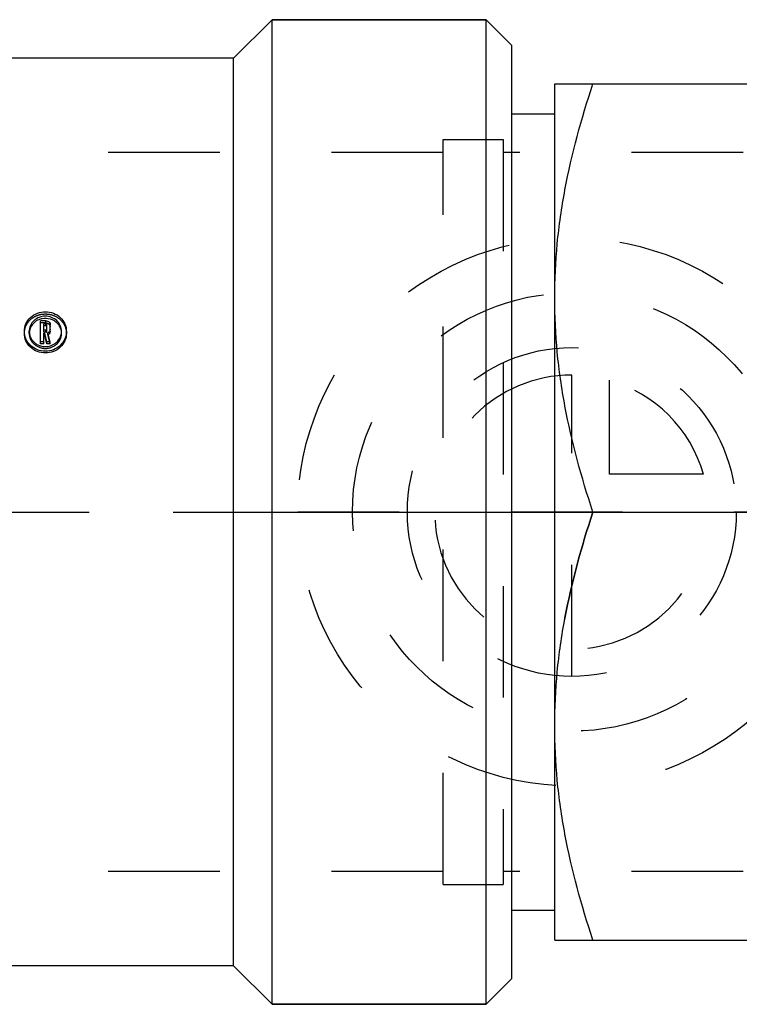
# Model space of a CAD drawing. Header units: millimetres. Extents: x 434 to 567, y 471 to 529.
# Tile 2 of 10: x 503 to 545, y 471 to 529. Entities that reach past the tile are written whole.
import ezdxf

# ---------------------------------------------------------------- set-up
doc = ezdxf.new("R2010")
doc.units = ezdxf.units.MM
doc.header["$LTSCALE"] = 65.185185
doc.linetypes.add('CENTER', pattern=[0.6, 0.375, -0.075, 0.075, -0.075])
doc.linetypes.add('HIDDEN', pattern=[0.2, 0.1, -0.1])
for name, color, linetype in [('ACHSEN_S', 7, 'CONTINUOUS'), ('FASEN', 7, 'CONTINUOUS'), ('KOERPER', 7, 'CONTINUOUS'), ('KONST.EL_MIT_GEO', 7, 'CONTINUOUS'), ('KURVEN', 7, 'CONTINUOUS')]:
    doc.layers.add(name, color=color, linetype=linetype)

msp = doc.modelspace()

# ---------------------------------------------------------------- linework, layer by layer
at = {"layer": 'ACHSEN_S', "color": 2, "linetype": 'CENTER'}
msp.add_line((434, 500), (566.545, 500), dxfattribs=at)
at = {"layer": 'FASEN', "color": 7, "linetype": 'Continuous'}
for p, q in [((518, 528.75), (530.5, 528.75)), ((530.5, 471.25), (530.5, 528.75)), ((532, 527.25), (530.5, 528.75)), ((532, 472.75), (532, 527.25)), ((532, 472.75), (530.5, 471.25)), ((518, 471.25), (530.5, 471.25))]:
    msp.add_line(p, q, dxfattribs=at)
at = {"layer": 'KOERPER', "color": 7, "linetype": 'Continuous'}
for p, q in [((518, 528.75), (515.75, 526.5)), ((518, 471.25), (518, 528.75)), ((530.5, 528.75), (518, 528.75)), ((515.75, 526.5), (455.25, 526.5)), ((515.75, 473.5), (515.75, 526.5)), ((515.75, 473.5), (455.25, 473.5)), ((518, 471.25), (515.75, 473.5)), ((530.5, 471.25), (518, 471.25))]:
    msp.add_line(p, q, dxfattribs=at)
at = {"layer": 'KONST.EL_MIT_GEO', "color": 7, "linetype": 'Continuous'}
for p, q in [((534.5, 525), (561, 525)), ((534.5, 475), (534.5, 525)), ((532, 523.25), (534.5, 523.25)), ((504.488, 509.817), (504.488, 511.169)), ((504.802, 511.169), (504.488, 511.169)), ((504.677, 510.626), (504.677, 510.993)), ((504.802, 510.993), (504.677, 510.993)), ((504.802, 510.87), (504.677, 510.87)), ((504.802, 510.626), (504.677, 510.626)), ((504.802, 510.87), (504.802, 510.993)), ((504.866, 510.686), (504.866, 510.933)), ((505.054, 510.566), (505.054, 510.933)), ((504.677, 509.817), (504.677, 510.449)), ((504.736, 510.449), (504.677, 510.449)), ((504.736, 510.332), (504.677, 510.332)), ((504.736, 510.332), (504.736, 510.449)), ((504.79, 510.218), (504.736, 510.449)), ((504.776, 510.161), (504.736, 510.332)), ((504.858, 509.817), (504.776, 510.161)), ((504.803, 510.16), (504.79, 510.218)), ((504.858, 509.928), (504.803, 510.16)), ((505.051, 509.928), (504.922, 510.477)), ((504.677, 509.928), (504.488, 509.928)), ((504.677, 509.817), (504.488, 509.817)), ((504.858, 509.817), (504.858, 509.928)), ((505.051, 509.928), (504.858, 509.928)), ((505.051, 509.817), (504.858, 509.817)), ((505.051, 509.817), (505.051, 509.928)), ((536.733, 500), (558.767, 500)), ((532, 476.75), (534.5, 476.75)), ((534.5, 475), (561, 475))]:
    msp.add_line(p, q, dxfattribs=at)
at = {"layer": 'KONST.EL_MIT_GEO', "color": 8, "linetype": 'HIDDEN'}
for p, q in [((532, 476.75), (532, 523.25)), ((528, 521.75), (531.5, 521.75)), ((528, 478.25), (528, 521.75)), ((531.5, 521.75), (531.5, 478.25)), ((528, 521), (497.5, 521)), ((545.5, 521), (531.5, 521)), ((504.802, 511.044), (504.488, 511.044)), ((504.677, 510.507), (504.677, 510.626)), ((504.802, 511.044), (504.802, 511.169)), ((504.802, 510.507), (504.802, 510.626)), ((504.866, 510.566), (504.866, 510.686)), ((503.545, 510.433), (503.545, 510.551)), ((503.829, 510.433), (503.829, 510.551)), ((504.802, 510.507), (504.677, 510.507)), ((504.922, 510.36), (504.922, 510.477)), ((505.051, 509.817), (504.922, 510.36)), ((505.716, 510.433), (505.716, 510.551)), ((506, 510.433), (506, 510.55)), ((528, 479), (497.5, 479)), ((545.5, 479), (531.5, 479)), ((528, 478.25), (531.5, 478.25))]:
    msp.add_line(p, q, dxfattribs=at)
at = {"layer": 'KONST.EL_MIT_GEO', "color": 7, "linetype": 'Continuous'}
for centre, radius, start, end in [((504.769, 510.299), 1.005, 100.96933, 112.01817), ((504.781, 510.312), 0.991, 65.84048, 73.52941), ((504.812, 510.919), 0.247, 47.1794, 54.62581), ((504.806, 510.705), 0.255, 296.95496, 303.76572), ((504.81, 510.7), 0.249, 303.77672, 317.07229), ((504.768, 510.638), 0.977, 248.82261, 251.04194), ((504.77, 510.643), 0.983, 251.04157, 253.0413), ((504.776, 510.638), 0.978, 286.95431, 292.63606)]:
    msp.add_arc(centre, radius, start, end, dxfattribs=at)
at = {"layer": 'KONST.EL_MIT_GEO', "color": 8, "linetype": 'HIDDEN'}
for centre, radius, start, end in [((504.644, 510.433), 0.815, 175.84403, 180.01105), ((504.807, 510.589), 0.256, 296.69302, 303.50043), ((504.901, 510.433), 0.815, 359.98899, 4.16217)]:
    msp.add_arc(centre, radius, start, end, dxfattribs=at)
at = {"layer": 'KONST.EL_MIT_GEO', "color": 7, "linetype": 'Continuous'}
for points, knots in [([(534.5, 512.5), (534.5, 513.558), (534.604, 515.677), (535.212, 519.887), (536.059, 522.978), (536.733, 525)], [0, 0, 0, 0, 0.248924, 0.498397, 1, 1, 1, 1]), ([(536.733, 500), (536.059, 502.022), (535.212, 505.113), (534.604, 509.323), (534.5, 511.442), (534.5, 512.5)], [0, 0, 0, 0, 0.501603, 0.751076, 1, 1, 1, 1]), ([(503.545, 510.551), (503.545, 510.701), (503.611, 511.008), (503.979, 511.516), (504.773, 511.817), (505.567, 511.516), (505.935, 511.007), (506, 510.701), (506, 510.55)], [0, 0, 0, 0, 0.122778, 0.247629, 0.499955, 0.752458, 0.877377, 1, 1, 1, 1]), ([(505.716, 510.551), (505.716, 510.666), (505.665, 510.902), (505.383, 511.293), (504.773, 511.525), (504.163, 511.294), (503.88, 510.903), (503.829, 510.667), (503.829, 510.551)], [0, 0, 0, 0, 0.122618, 0.247512, 0.499821, 0.752131, 0.877032, 1, 1, 1, 1]), ([(504.392, 511.231), (504.289, 511.189), (504.097, 511.07), (503.96, 510.889), (503.912, 510.791)], [0, 0, 0, 0, 0.505776, 1, 1, 1, 1]), ([(505.633, 510.791), (505.588, 510.884), (505.46, 511.056), (505.282, 511.173), (505.186, 511.217)], [0, 0, 0, 0, 0.494541, 1, 1, 1, 1]), ([(504.802, 511.169), (504.816, 511.169), (504.87, 511.165), (504.922, 511.144), (504.955, 511.121)], [0, 0, 0, 0, 0.259077, 1, 1, 1, 1]), ([(504.866, 510.933), (504.866, 510.948), (504.851, 510.981), (504.818, 510.993), (504.802, 510.993)], [0, 0, 0, 0, 0.490726, 1, 1, 1, 1]), ([(504.866, 510.81), (504.866, 510.826), (504.851, 510.858), (504.818, 510.87), (504.802, 510.87)], [0, 0, 0, 0, 0.488743, 1, 1, 1, 1]), ([(504.802, 510.626), (504.818, 510.626), (504.851, 510.638), (504.866, 510.671), (504.866, 510.686)], [0, 0, 0, 0, 0.511698, 1, 1, 1, 1]), ([(504.98, 511.1), (504.991, 511.09), (505.033, 511.043), (505.054, 510.979), (505.054, 510.933)], [0, 0, 0, 0, 0.257249, 1, 1, 1, 1]), ([(506, 510.55), (506, 510.4), (505.934, 510.092), (505.659, 509.707), (505.251, 509.45), (504.772, 509.36), (504.294, 509.45), (503.886, 509.707), (503.611, 510.093), (503.545, 510.4), (503.545, 510.551)], [0, 0, 0, 0, 0.121301, 0.245207, 0.371723, 0.49993, 0.628227, 0.754846, 0.878817, 1, 1, 1, 1]), ([(506, 510.433), (506, 510.284), (505.934, 509.979), (505.658, 509.598), (505.25, 509.344), (504.773, 509.256), (504.295, 509.344), (503.887, 509.598), (503.611, 509.979), (503.545, 510.284), (503.545, 510.433)], [0, 0, 0, 0, 0.120648, 0.244291, 0.371079, 0.499926, 0.628865, 0.75576, 0.879469, 1, 1, 1, 1]), ([(503.829, 510.551), (503.829, 510.377), (503.947, 510.017), (504.248, 509.792), (504.415, 509.727)], [0, 0, 0, 0, 0.491801, 1, 1, 1, 1]), ([(505.054, 510.566), (505.054, 510.529), (505.034, 510.453), (504.98, 510.396), (504.948, 510.375)], [0, 0, 0, 0, 0.495364, 1, 1, 1, 1]), ([(505.153, 509.736), (505.314, 509.804), (505.604, 510.029), (505.716, 510.381), (505.716, 510.551)], [0, 0, 0, 0, 0.507634, 1, 1, 1, 1]), ([(534.5, 487.5), (534.5, 488.558), (534.604, 490.677), (535.212, 494.887), (536.059, 497.978), (536.733, 500)], [0, 0, 0, 0, 0.248924, 0.498397, 1, 1, 1, 1]), ([(536.733, 475), (536.059, 477.022), (535.212, 480.113), (534.604, 484.323), (534.5, 486.442), (534.5, 487.5)], [0, 0, 0, 0, 0.501603, 0.751076, 1, 1, 1, 1])]:
    msp.add_open_spline(points, degree=3, knots=knots, dxfattribs=at)
at = {"layer": 'KONST.EL_MIT_GEO', "color": 8, "linetype": 'HIDDEN'}
for points, knots in [([(503.545, 510.433), (503.545, 510.582), (503.611, 510.886), (503.889, 511.263), (504.298, 511.509), (504.772, 511.594), (505.247, 511.509), (505.656, 511.262), (505.934, 510.885), (506, 510.581), (506, 510.433)], [0, 0, 0, 0, 0.121039, 0.244536, 0.371133, 0.499947, 0.62884, 0.755549, 0.879115, 1, 1, 1, 1]), ([(504.802, 511.044), (504.865, 511.044), (504.995, 510.999), (505.054, 510.871), (505.054, 510.81)], [0, 0, 0, 0, 0.512573, 1, 1, 1, 1]), ([(503.829, 510.433), (503.829, 510.318), (503.88, 510.084), (504.161, 509.694), (504.772, 509.458), (505.383, 509.693), (505.665, 510.083), (505.716, 510.318), (505.716, 510.433)], [0, 0, 0, 0, 0.12169, 0.246469, 0.499838, 0.753222, 0.878012, 1, 1, 1, 1]), ([(504.802, 510.507), (504.818, 510.507), (504.851, 510.519), (504.866, 510.551), (504.866, 510.566)], [0, 0, 0, 0, 0.513681, 1, 1, 1, 1]), ([(536.733, 500), (536.059, 497.978), (535.212, 494.887), (534.604, 490.677), (534.5, 488.558), (534.5, 487.5)], [0, 0, 0, 0, 0.501603, 0.751076, 1, 1, 1, 1])]:
    msp.add_open_spline(points, degree=3, knots=knots, dxfattribs=at)
at = {"layer": 'KONST.EL_MIT_GEO', "color": 7, "linetype": 'Continuous'}
for points in [[(505.062, 511.263), (504.907, 511.309), (504.736, 511.317), (504.578, 511.286)], [(503.912, 510.791), (503.867, 510.698), (503.839, 510.595), (503.831, 510.492)], [(505.054, 510.686), (505.054, 510.63), (505.03, 510.571), (504.992, 510.53)], [(505.714, 510.492), (505.706, 510.595), (505.678, 510.698), (505.633, 510.791)], [(504.484, 509.703), (504.668, 509.647), (504.877, 509.647), (505.061, 509.703)]]:
    msp.add_open_spline(points, degree=3, dxfattribs=at)
at = {"layer": 'KURVEN', "color": 8, "linetype": 'HIDDEN'}
for p, q in [((535.5, 490.4), (535.5, 508)), ((537.7, 502.2), (537.7, 507.692)), ((543.192, 502.2), (537.7, 502.2)), ((551.5, 500), (519.5, 500))]:
    msp.add_line(p, q, dxfattribs=at)
for radius in [16, 12.8, 9.6]:
    msp.add_circle((535.5, 500), radius, dxfattribs=at)
for start, end in [(90, 360), (15.96201, 74.03799)]:
    msp.add_arc((535.5, 500), 8, start, end, dxfattribs=at)

doc.saveas('drawing.dxf')
